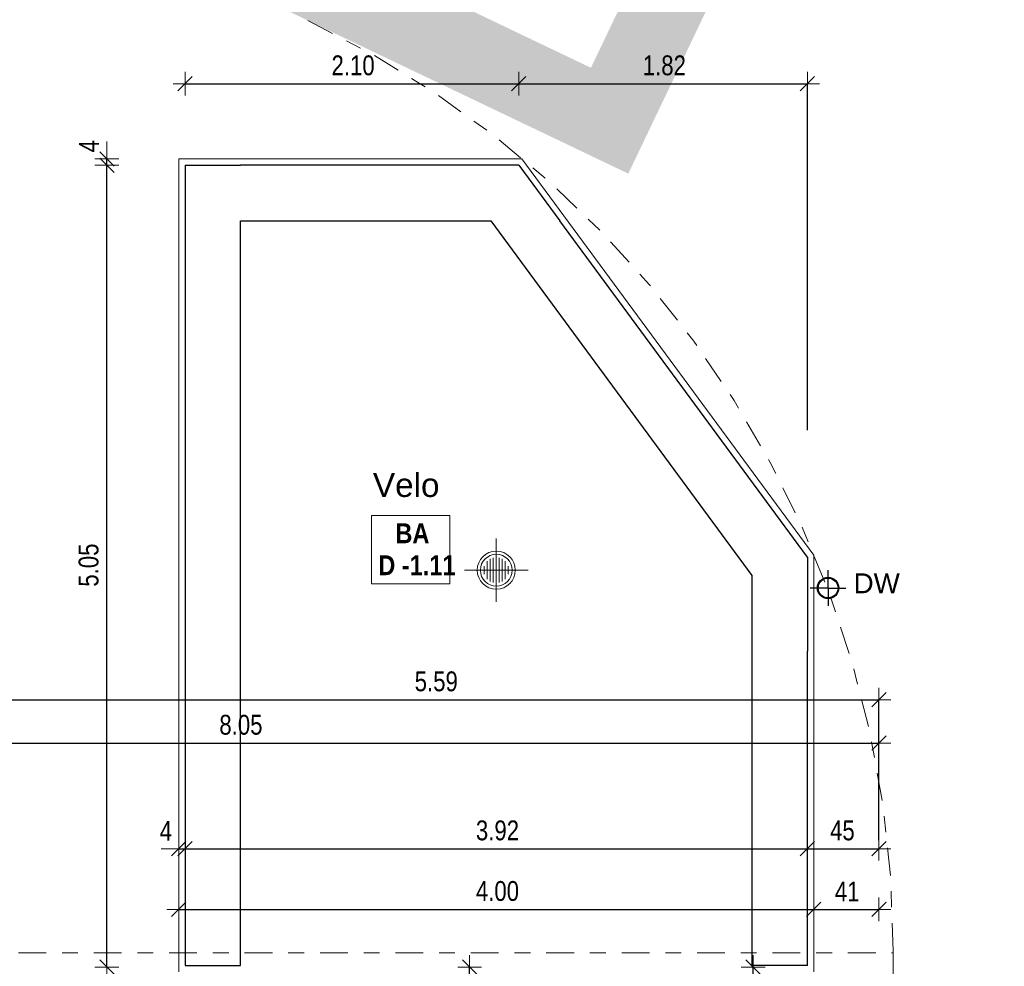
# Model space of a CAD drawing. Header units: metres. Extents: x -75 to 65, y -68 to 92.
# Tile 29 of 32: x 17.53 to 23.73, y 11.06 to 17.02. Entities that reach past the tile are written whole.
import ezdxf

# ---------------------------------------------------------------- set-up
doc = ezdxf.new("R2010")
doc.units = ezdxf.units.M
doc.header["$PDMODE"] = 65
doc.linetypes.add('AUSGEZOGEN', pattern=[0])
doc.linetypes.add('STRICHLINIE_S4', pattern=[0.275, 0.175, -0.05, 0, -0.05])
for name, color, linetype in [('XR$1$000 Kataster', 7, 'AUSGEZOGEN'), ('XR$1$015 Innenwände', 7, 'AUSGEZOGEN'), ('XR$1$016 Trennwände', 7, 'AUSGEZOGEN'), ('XR$1$035 Decken', 7, 'AUSGEZOGEN'), ('XR$1$060 Möbel Einbau', 7, 'AUSGEZOGEN'), ('XR$1$255 Plangrafiken', 7, 'AUSGEZOGEN'), ('XR$2$080 Raumdefinitionen Text', 7, 'AUSGEZOGEN'), ('XR$2$160 Beschriftungen 50', 7, 'AUSGEZOGEN')]:
    doc.layers.add(name, color=color, linetype=linetype)
doc.layers.add('XR$2$STANDARD_1', color=7, linetype='AUSGEZOGEN', lineweight=25)
doc.styles.add('ARIAL', font='ARIAL.TTF')
doc.dimstyles.new('DIMSTYLE_3', dxfattribs={"dimtxt": 0.125, "dimasz": 0.15, "dimexe": 0, "dimexo": 0, "dimgap": 0.0625, "dimtad": 2, "dimrnd": 0.005, "dimzin": 4, "dimdsep": 46, "dimtxsty": 'ARIAL', "dimblk1": 'ALL_ML_STRICH', "dimblk2": 'ALL_ML_STRICH', "dimsah": 1, "dimcen": 0, "dimclrd": 7, "dimclre": 7, "dimclrt": 7, "dimadec": 0, "dimazin": 0, "dimtfac": 1, "dimtdec": 0, "dimtix": 1, "dimtmove": 2, "dimatfit": 3, "dimfxl": 0, "dimtzin": 0, "dimlwd": 0, "dimlwe": 18, "dimarcsym": 0})
doc.dimstyles.new('DIMSTYLE_4', dxfattribs={"dimtxt": 0.125, "dimasz": 0.15, "dimexe": 0, "dimexo": 0, "dimgap": 0.0625, "dimtad": 2, "dimdec": 1, "dimlfac": 100, "dimrnd": 0.5, "dimzin": 4, "dimdsep": 46, "dimtxsty": 'ARIAL', "dimblk1": 'ALL_ML_STRICH', "dimblk2": 'ALL_ML_STRICH', "dimsah": 1, "dimcen": 0, "dimclrd": 7, "dimclre": 7, "dimclrt": 7, "dimadec": 0, "dimazin": 0, "dimtfac": 1, "dimtdec": 0, "dimtix": 1, "dimtmove": 2, "dimatfit": 3, "dimfxl": 0, "dimtvp": 1.2, "dimtzin": 0, "dimlwd": 0, "dimlwe": 18, "dimarcsym": 0})
doc.dimstyles.new('DIMSTYLE_5', dxfattribs={"dimtxt": 0.125, "dimasz": 0.15, "dimexe": 0, "dimexo": 0, "dimgap": 0.0625, "dimtad": 2, "dimdec": 1, "dimlfac": 100, "dimrnd": 0.5, "dimzin": 4, "dimdsep": 46, "dimtxsty": 'ARIAL', "dimblk1": 'ALL_ML_STRICH', "dimblk2": 'ALL_ML_STRICH', "dimsah": 1, "dimcen": 0, "dimclrd": 7, "dimclre": 7, "dimclrt": 7, "dimadec": 0, "dimazin": 0, "dimtfac": 1, "dimtdec": 0, "dimtix": 1, "dimtmove": 2, "dimatfit": 3, "dimfxl": 0, "dimtzin": 0, "dimlwd": 0, "dimlwe": 18, "dimarcsym": 0})
doc.dimstyles.new('DIMSTYLE_6', dxfattribs={"dimtxt": 0.125, "dimasz": 0.15, "dimexe": 0, "dimexo": 0, "dimgap": 0.0625, "dimtad": 2, "dimdec": 1, "dimlfac": 100, "dimrnd": 0.5, "dimzin": 4, "dimdsep": 46, "dimtxsty": 'ARIAL', "dimblk1": 'ALL_ML_STRICH', "dimblk2": 'ALL_ML_STRICH', "dimsah": 1, "dimcen": 0, "dimclrd": 7, "dimclre": 7, "dimclrt": 7, "dimadec": 0, "dimazin": 0, "dimtfac": 1, "dimtdec": 0, "dimtix": 1, "dimtmove": 2, "dimatfit": 3, "dimfxl": 0, "dimtzin": 0, "dimlwd": 0, "dimlwe": 18, "dimarcsym": 0})
doc.dimstyles.new('DIMSTYLE_7', dxfattribs={"dimtxt": 0.125, "dimasz": 0.15, "dimexe": 0, "dimexo": 0, "dimgap": 0.0625, "dimtad": 2, "dimdec": 1, "dimlfac": 100, "dimrnd": 0.5, "dimzin": 4, "dimdsep": 46, "dimtxsty": 'ARIAL', "dimblk1": 'ALL_ML_STRICH', "dimblk2": 'ALL_ML_STRICH', "dimsah": 1, "dimcen": 0, "dimclrd": 7, "dimclre": 7, "dimclrt": 7, "dimadec": 0, "dimazin": 0, "dimtfac": 1, "dimtdec": 0, "dimtix": 1, "dimtmove": 2, "dimatfit": 3, "dimfxl": 0, "dimtvp": 1.2, "dimtzin": 0, "dimlwd": 0, "dimlwe": 18, "dimarcsym": 0})

# ---------------------------------------------------------------- blocks, each defined once
blk = doc.blocks.new('COMPLEXOBJECT_21')
at = {"layer": 'XR$1$000 Kataster', "color": 7, "linetype": 'AUSGEZOGEN', "lineweight": 25, "transparency": 33554687}
blk.add_arc((19.4422, 13.053), 6.5482, 31.465, 60.59493, dxfattribs=at)
blk = doc.blocks.new('COMPLEXOBJECT_24')
at = {"layer": 'XR$1$000 Kataster', "color": 7, "linetype": 'AUSGEZOGEN', "lineweight": 50, "transparency": 33554687}
blk.add_arc((19.4422, 13.053), 6.5482, 31.465, 60.59493, dxfattribs=at)
blk = doc.blocks.new('COMPLEXOBJECT_26')
at = {"layer": 'XR$1$000 Kataster', "color": 7, "linetype": 'AUSGEZOGEN', "lineweight": 50, "transparency": 33554687}
blk.add_arc((19.4422, 13.053), 6.5482, 31.465, 60.59493, dxfattribs=at)
blk = doc.blocks.new('COMPLEXOBJECT_27')
at = {"layer": 'XR$1$000 Kataster', "color": 7, "linetype": 'AUSGEZOGEN', "lineweight": 50, "transparency": 33554687}
blk.add_arc((19.4422, 13.053), 6.5482, 31.465, 60.59493, dxfattribs=at)
blk = doc.blocks.new('ALL_ML_STRICH')
at = {"color": 0, "linetype": 'ByBlock', "lineweight": -2}
for p, q in [((0, -0.5), (0, 0.5)), ((-1, 0), (0.5, 0)), ((-0.3, -0.3), (0.3, 0.3))]:
    blk.add_line(p, q, dxfattribs=at)
blk = doc.blocks.new('*D35')
at = {"layer": 'DEFPOINTS', "color": 7, "linetype": 'AUSGEZOGEN', "lineweight": 18, "transparency": 33554687}
for p in [(14.8918, 12.6885), (14.8918, 12.4644), (22.9418, 12.4644)]:
    blk.add_point(p, dxfattribs=at)
at = {"layer": 'XR$2$STANDARD_1', "color": 7, "linetype": 'AUSGEZOGEN', "lineweight": -2, "transparency": 33554687}
for p, q in [((14.8918, 12.4644), (14.8918, 12.4644)), ((14.8918, 12.4644), (22.9418, 12.4644)), ((22.9418, 12.4644), (22.9418, 12.4644))]:
    blk.add_line(p, q, dxfattribs=at)
at = {"layer": 'XR$2$STANDARD_1', "color": 7, "linetype": 'AUSGEZOGEN', "lineweight": 18, "transparency": 33554687, "xscale": 0.15, "yscale": 0.15, "zscale": 0.15, "rotation": 180}
blk.add_blockref('ALL_ML_STRICH', (14.8918, 12.4644), dxfattribs=at)
at = {"layer": 'XR$2$STANDARD_1', "color": 7, "linetype": 'AUSGEZOGEN', "lineweight": 18, "transparency": 33554687, "xscale": 0.15, "yscale": 0.15, "zscale": 0.15}
blk.add_blockref('ALL_ML_STRICH', (22.9418, 12.4644), dxfattribs=at)
at = {"layer": 'XR$2$STANDARD_1', "color": 7, "linetype": 'AUSGEZOGEN', "lineweight": 18, "transparency": 33554687, "insert": (18.9236, 12.579), "char_height": 0.125, "width": 0.4, "attachment_point": 5, "style": 'ARIAL'}
blk.add_mtext('\\W0.80;\\A1;{\\A1;{8.05\\H0.082500;\\S^ ;}}', dxfattribs=at)
blk = doc.blocks.new('*D36')
at = {"layer": 'DEFPOINTS', "color": 7, "linetype": 'AUSGEZOGEN', "lineweight": 18, "transparency": 33554687}
for p in [(20.6736, 16.9035), (18.5718, 16.6175), (18.5718, 16.6175)]:
    blk.add_point(p, dxfattribs=at)
at = {"layer": 'XR$2$STANDARD_1', "color": 7, "linetype": 'AUSGEZOGEN', "lineweight": -2, "transparency": 33554687}
for p, q in [((18.5718, 16.6175), (18.5718, 16.6175)), ((18.5718, 16.6175), (20.6736, 16.6175)), ((20.6736, 16.6175), (20.6736, 16.6175))]:
    blk.add_line(p, q, dxfattribs=at)
at = {"layer": 'XR$2$STANDARD_1', "color": 7, "linetype": 'AUSGEZOGEN', "lineweight": 18, "transparency": 33554687, "xscale": 0.15, "yscale": 0.15, "zscale": 0.15, "rotation": 180}
blk.add_blockref('ALL_ML_STRICH', (18.5718, 16.6175), dxfattribs=at)
at = {"layer": 'XR$2$STANDARD_1', "color": 7, "linetype": 'AUSGEZOGEN', "lineweight": 18, "transparency": 33554687, "xscale": 0.15, "yscale": 0.15, "zscale": 0.15}
blk.add_blockref('ALL_ML_STRICH', (20.6736, 16.6175), dxfattribs=at)
at = {"layer": 'XR$2$STANDARD_1', "color": 7, "linetype": 'AUSGEZOGEN', "lineweight": 18, "transparency": 33554687, "insert": (19.6301, 16.7322), "char_height": 0.125, "width": 0.4, "attachment_point": 5, "style": 'ARIAL'}
blk.add_mtext('\\W0.80;\\A1;{\\A1;{2.10\\H0.082500;\\S^ ;}}', dxfattribs=at)
blk = doc.blocks.new('*D37')
at = {"layer": 'DEFPOINTS', "color": 7, "linetype": 'AUSGEZOGEN', "lineweight": 18, "transparency": 33554687}
for p in [(20.6736, 16.9035), (20.6736, 16.6175), (22.4918, 16.6175)]:
    blk.add_point(p, dxfattribs=at)
at = {"layer": 'XR$2$STANDARD_1', "color": 7, "linetype": 'AUSGEZOGEN', "lineweight": -2, "transparency": 33554687}
for p, q in [((20.6736, 16.6175), (20.6736, 16.6175)), ((20.6736, 16.6175), (22.4918, 16.6175)), ((22.4918, 14.4344), (22.4918, 16.6175))]:
    blk.add_line(p, q, dxfattribs=at)
at = {"layer": 'XR$2$STANDARD_1', "color": 7, "linetype": 'AUSGEZOGEN', "lineweight": 18, "transparency": 33554687, "xscale": 0.15, "yscale": 0.15, "zscale": 0.15, "rotation": 180}
blk.add_blockref('ALL_ML_STRICH', (20.6736, 16.6175), dxfattribs=at)
at = {"layer": 'XR$2$STANDARD_1', "color": 7, "linetype": 'AUSGEZOGEN', "lineweight": 18, "transparency": 33554687, "xscale": 0.15, "yscale": 0.15, "zscale": 0.15}
blk.add_blockref('ALL_ML_STRICH', (22.4918, 16.6175), dxfattribs=at)
at = {"layer": 'XR$2$STANDARD_1', "color": 7, "linetype": 'AUSGEZOGEN', "lineweight": 18, "transparency": 33554687, "insert": (21.5904, 16.7322), "char_height": 0.125, "width": 0.4, "attachment_point": 5, "style": 'ARIAL'}
blk.add_mtext('\\W0.80;\\A1;{\\A1;{1.82\\H0.082500;\\S^ ;}}', dxfattribs=at)
blk = doc.blocks.new('*D38')
at = {"layer": 'DEFPOINTS', "color": 7, "linetype": 'AUSGEZOGEN', "lineweight": 18, "transparency": 33554687}
for p in [(18.5318, 11.799), (18.5318, 11.799), (18.5718, 11.799)]:
    blk.add_point(p, dxfattribs=at)
at = {"layer": 'XR$2$STANDARD_1', "color": 7, "linetype": 'AUSGEZOGEN', "lineweight": -2, "transparency": 33554687}
for p, q in [((18.5318, 11.799), (18.5318, 11.799)), ((18.5318, 11.799), (18.5718, 11.799)), ((18.5718, 11.799), (18.5718, 11.799))]:
    blk.add_line(p, q, dxfattribs=at)
at = {"layer": 'XR$2$STANDARD_1', "color": 7, "linetype": 'AUSGEZOGEN', "lineweight": 18, "transparency": 33554687, "xscale": 0.15, "yscale": 0.15, "zscale": 0.15}
blk.add_blockref('ALL_ML_STRICH', (18.5718, 11.799), dxfattribs=at)
at = {"layer": 'XR$2$STANDARD_1', "color": 7, "linetype": 'AUSGEZOGEN', "lineweight": 18, "transparency": 33554687, "xscale": 0.15, "yscale": 0.15, "zscale": 0.15, "rotation": 180}
blk.add_blockref('ALL_ML_STRICH', (18.5318, 11.799), dxfattribs=at)
at = {"layer": 'XR$2$STANDARD_1', "color": 7, "linetype": 'AUSGEZOGEN', "lineweight": 18, "transparency": 33554687, "insert": (18.4508, 11.9115), "char_height": 0.125, "width": 0.3, "attachment_point": 5, "style": 'ARIAL'}
blk.add_mtext('\\W0.80;\\A1;{\\A1;{4\\H0.082500;\\S^ ;}}', dxfattribs=at)
blk = doc.blocks.new('*D39')
at = {"layer": 'DEFPOINTS', "color": 7, "linetype": 'AUSGEZOGEN', "lineweight": 18, "transparency": 33554687}
for p in [(22.4918, 11.9001), (18.5718, 11.799), (18.5718, 11.799)]:
    blk.add_point(p, dxfattribs=at)
at = {"layer": 'XR$2$STANDARD_1', "color": 7, "linetype": 'AUSGEZOGEN', "lineweight": -2, "transparency": 33554687}
for p, q in [((18.5718, 11.799), (18.5718, 11.799)), ((18.5718, 11.799), (22.4918, 11.799)), ((22.4918, 11.799), (22.4918, 11.799))]:
    blk.add_line(p, q, dxfattribs=at)
at = {"layer": 'XR$2$STANDARD_1', "color": 7, "linetype": 'AUSGEZOGEN', "lineweight": 18, "transparency": 33554687, "xscale": 0.15, "yscale": 0.15, "zscale": 0.15, "rotation": 180}
blk.add_blockref('ALL_ML_STRICH', (18.5718, 11.799), dxfattribs=at)
at = {"layer": 'XR$2$STANDARD_1', "color": 7, "linetype": 'AUSGEZOGEN', "lineweight": 18, "transparency": 33554687, "xscale": 0.15, "yscale": 0.15, "zscale": 0.15}
blk.add_blockref('ALL_ML_STRICH', (22.4918, 11.799), dxfattribs=at)
at = {"layer": 'XR$2$STANDARD_1', "color": 7, "linetype": 'AUSGEZOGEN', "lineweight": 18, "transparency": 33554687, "insert": (20.5395, 11.9137), "char_height": 0.125, "width": 0.4, "attachment_point": 5, "style": 'ARIAL'}
blk.add_mtext('\\W0.80;\\A1;{\\A1;{3.92\\H0.082500;\\S^ ;}}', dxfattribs=at)
blk = doc.blocks.new('*D40')
at = {"layer": 'DEFPOINTS', "color": 7, "linetype": 'AUSGEZOGEN', "lineweight": 18, "transparency": 33554687}
for p in [(22.4918, 11.9001), (22.4918, 11.799), (22.9418, 11.799)]:
    blk.add_point(p, dxfattribs=at)
at = {"layer": 'XR$2$STANDARD_1', "color": 7, "linetype": 'AUSGEZOGEN', "lineweight": -2, "transparency": 33554687}
for p, q in [((22.4918, 11.799), (22.4918, 11.799)), ((22.4918, 11.799), (22.9418, 11.799)), ((22.9418, 11.799), (22.9418, 11.799))]:
    blk.add_line(p, q, dxfattribs=at)
at = {"layer": 'XR$2$STANDARD_1', "color": 7, "linetype": 'AUSGEZOGEN', "lineweight": 18, "transparency": 33554687, "xscale": 0.15, "yscale": 0.15, "zscale": 0.15, "rotation": 180}
blk.add_blockref('ALL_ML_STRICH', (22.4918, 11.799), dxfattribs=at)
at = {"layer": 'XR$2$STANDARD_1', "color": 7, "linetype": 'AUSGEZOGEN', "lineweight": 18, "transparency": 33554687, "xscale": 0.15, "yscale": 0.15, "zscale": 0.15}
blk.add_blockref('ALL_ML_STRICH', (22.9418, 11.799), dxfattribs=at)
at = {"layer": 'XR$2$STANDARD_1', "color": 7, "linetype": 'AUSGEZOGEN', "lineweight": 18, "transparency": 33554687, "insert": (22.7119, 11.9136), "char_height": 0.125, "width": 0.4, "attachment_point": 5, "style": 'ARIAL'}
blk.add_mtext('\\W0.80;\\A1;{\\A1;{45\\H0.082500;\\S^ ;}}', dxfattribs=at)
blk = doc.blocks.new('*D41')
at = {"layer": 'DEFPOINTS', "color": 7, "linetype": 'AUSGEZOGEN', "lineweight": 18, "transparency": 33554687}
for p in [(18.5318, 11.4173), (18.5318, 11.4173), (22.5318, 11.4173)]:
    blk.add_point(p, dxfattribs=at)
at = {"layer": 'XR$2$STANDARD_1', "color": 7, "linetype": 'AUSGEZOGEN', "lineweight": -2, "transparency": 33554687}
for p, q in [((18.5318, 11.4173), (18.5318, 11.4173)), ((18.5318, 11.4173), (22.5318, 11.4173)), ((22.5318, 11.4173), (22.5318, 11.4173))]:
    blk.add_line(p, q, dxfattribs=at)
at = {"layer": 'XR$2$STANDARD_1', "color": 7, "linetype": 'AUSGEZOGEN', "lineweight": 18, "transparency": 33554687, "xscale": 0.15, "yscale": 0.15, "zscale": 0.15, "rotation": 180}
blk.add_blockref('ALL_ML_STRICH', (18.5318, 11.4173), dxfattribs=at)
at = {"layer": 'XR$2$STANDARD_1', "color": 7, "linetype": 'AUSGEZOGEN', "lineweight": 18, "transparency": 33554687, "xscale": 0.15, "yscale": 0.15, "zscale": 0.15}
blk.add_blockref('ALL_ML_STRICH', (22.5318, 11.4173), dxfattribs=at)
at = {"layer": 'XR$2$STANDARD_1', "color": 7, "linetype": 'AUSGEZOGEN', "lineweight": 18, "transparency": 33554687, "insert": (20.5392, 11.532), "char_height": 0.125, "width": 0.4, "attachment_point": 5, "style": 'ARIAL'}
blk.add_mtext('\\W0.80;\\A1;{\\A1;{4.00\\H0.082500;\\S^ ;}}', dxfattribs=at)
blk = doc.blocks.new('*D42')
at = {"layer": 'DEFPOINTS', "color": 7, "linetype": 'AUSGEZOGEN', "lineweight": 18, "transparency": 33554687}
for p in [(22.5318, 11.4173), (22.5318, 11.4173), (22.9418, 11.4173)]:
    blk.add_point(p, dxfattribs=at)
at = {"layer": 'XR$2$STANDARD_1', "color": 7, "linetype": 'AUSGEZOGEN', "lineweight": -2, "transparency": 33554687}
for p, q in [((22.5318, 11.4173), (22.5318, 11.4173)), ((22.5318, 11.4173), (22.9418, 11.4173)), ((22.9418, 11.4173), (22.9418, 11.4173))]:
    blk.add_line(p, q, dxfattribs=at)
at = {"layer": 'XR$2$STANDARD_1', "color": 7, "linetype": 'AUSGEZOGEN', "lineweight": 18, "transparency": 33554687, "xscale": 0.15, "yscale": 0.15, "zscale": 0.15, "rotation": 180}
blk.add_blockref('ALL_ML_STRICH', (22.5318, 11.4173), dxfattribs=at)
at = {"layer": 'XR$2$STANDARD_1', "color": 7, "linetype": 'AUSGEZOGEN', "lineweight": 18, "transparency": 33554687, "xscale": 0.15, "yscale": 0.15, "zscale": 0.15}
blk.add_blockref('ALL_ML_STRICH', (22.9418, 11.4173), dxfattribs=at)
at = {"layer": 'XR$2$STANDARD_1', "color": 7, "linetype": 'AUSGEZOGEN', "lineweight": 18, "transparency": 33554687, "insert": (22.7419, 11.5298), "char_height": 0.125, "width": 0.4, "attachment_point": 5, "style": 'ARIAL'}
blk.add_mtext('\\W0.80;\\A1;{\\A1;{41\\H0.082500;\\S^ ;}}', dxfattribs=at)
blk = doc.blocks.new('*D43')
at = {"layer": 'DEFPOINTS', "color": 7, "linetype": 'AUSGEZOGEN', "lineweight": 18, "transparency": 33554687}
for p in [(18.0794, 16.1035), (18.0794, 11.0535), (18.0794, 11.0535)]:
    blk.add_point(p, dxfattribs=at)
at = {"layer": 'XR$2$STANDARD_1', "color": 7, "linetype": 'AUSGEZOGEN', "lineweight": -2, "transparency": 33554687}
for p, q in [((18.0794, 16.1035), (18.0794, 16.1035)), ((18.0794, 11.0535), (18.0794, 16.1035)), ((18.0794, 11.0535), (18.0794, 11.0535))]:
    blk.add_line(p, q, dxfattribs=at)
at = {"layer": 'XR$2$STANDARD_1', "color": 7, "linetype": 'AUSGEZOGEN', "lineweight": 18, "transparency": 33554687, "xscale": 0.15, "yscale": 0.15, "zscale": 0.15}
for p, rotation in [((18.0794, 16.1035), 90), ((18.0794, 11.0535), 270)]:
    blk.add_blockref('ALL_ML_STRICH', p, dxfattribs=dict(at, rotation=rotation))
at = {"layer": 'XR$2$STANDARD_1', "color": 7, "linetype": 'AUSGEZOGEN', "lineweight": 18, "transparency": 33554687, "insert": (17.9647, 13.5854), "char_height": 0.125, "width": 0.4, "attachment_point": 5, "rotation": 90, "style": 'ARIAL'}
blk.add_mtext('\\W0.80;\\A1;{\\A1;{5.05\\H0.082500;\\S^ ;}}', dxfattribs=at)
blk = doc.blocks.new('*D44')
at = {"layer": 'DEFPOINTS', "color": 7, "linetype": 'AUSGEZOGEN', "lineweight": 18, "transparency": 33554687}
for p in [(18.0794, 16.1435), (18.0794, 16.1035), (18.0794, 16.1035)]:
    blk.add_point(p, dxfattribs=at)
at = {"layer": 'XR$2$STANDARD_1', "color": 7, "linetype": 'AUSGEZOGEN', "lineweight": -2, "transparency": 33554687}
for p, q in [((18.0794, 16.1435), (18.0794, 16.1435)), ((18.0794, 16.1035), (18.0794, 16.1435)), ((18.0794, 16.1035), (18.0794, 16.1035))]:
    blk.add_line(p, q, dxfattribs=at)
at = {"layer": 'XR$2$STANDARD_1', "color": 7, "linetype": 'AUSGEZOGEN', "lineweight": 18, "transparency": 33554687, "xscale": 0.15, "yscale": 0.15, "zscale": 0.15}
for p, rotation in [((18.0794, 16.1035), 270), ((18.0794, 16.1435), 90)]:
    blk.add_blockref('ALL_ML_STRICH', p, dxfattribs=dict(at, rotation=rotation))
at = {"layer": 'XR$2$STANDARD_1', "color": 7, "linetype": 'AUSGEZOGEN', "lineweight": 18, "transparency": 33554687, "insert": (17.9669, 16.2235), "char_height": 0.125, "width": 0.3, "attachment_point": 5, "rotation": 90, "style": 'ARIAL'}
blk.add_mtext('\\W0.80;\\A1;{\\A1;{4\\H0.082500;\\S^ ;}}', dxfattribs=at)
blk = doc.blocks.new('*D54')
at = {"layer": 'DEFPOINTS', "color": 7, "linetype": 'AUSGEZOGEN', "lineweight": 18, "transparency": 33554687}
for p in [(17.3518, 12.7378), (17.3518, 12.7378), (22.9418, 12.7378)]:
    blk.add_point(p, dxfattribs=at)
at = {"layer": 'XR$2$STANDARD_1', "color": 7, "linetype": 'AUSGEZOGEN', "lineweight": -2, "transparency": 33554687}
for p, q in [((17.3518, 11.8535), (17.3518, 12.7378)), ((17.3518, 12.7378), (22.9418, 12.7378)), ((22.9418, 11.8535), (22.9418, 12.7378))]:
    blk.add_line(p, q, dxfattribs=at)
at = {"layer": 'XR$2$STANDARD_1', "color": 7, "linetype": 'AUSGEZOGEN', "lineweight": 18, "transparency": 33554687, "xscale": 0.15, "yscale": 0.15, "zscale": 0.15, "rotation": 180}
blk.add_blockref('ALL_ML_STRICH', (17.3518, 12.7378), dxfattribs=at)
at = {"layer": 'XR$2$STANDARD_1', "color": 7, "linetype": 'AUSGEZOGEN', "lineweight": 18, "transparency": 33554687, "xscale": 0.15, "yscale": 0.15, "zscale": 0.15}
blk.add_blockref('ALL_ML_STRICH', (22.9418, 12.7378), dxfattribs=at)
at = {"layer": 'XR$2$STANDARD_1', "color": 7, "linetype": 'AUSGEZOGEN', "lineweight": 18, "transparency": 33554687, "insert": (20.1539, 12.8525), "char_height": 0.125, "width": 0.4, "attachment_point": 5, "style": 'ARIAL'}
blk.add_mtext('\\W0.80;\\A1;{\\A1;{5.59\\H0.082500;\\S^ ;}}', dxfattribs=at)
blk = doc.blocks.new('*D77')
at = {"layer": 'DEFPOINTS', "color": 7, "linetype": 'AUSGEZOGEN', "lineweight": 18, "transparency": 33554687}
for p in [(20.329, 11.0535), (20.265, 8.5135), (20.364, 8.5135)]:
    blk.add_point(p, dxfattribs=at)
at = {"layer": 'XR$2$STANDARD_1', "color": 7, "linetype": 'AUSGEZOGEN', "lineweight": -2, "transparency": 33554687}
for p, q in [((20.364, 11.0535), (20.364, 11.0535)), ((20.364, 8.5135), (20.364, 11.0535)), ((20.364, 8.5135), (20.364, 8.5135))]:
    blk.add_line(p, q, dxfattribs=at)
at = {"layer": 'XR$2$STANDARD_1', "color": 7, "linetype": 'AUSGEZOGEN', "lineweight": 18, "transparency": 33554687, "xscale": 0.15, "yscale": 0.15, "zscale": 0.15}
for p, rotation in [((20.364, 11.0535), 90), ((20.364, 8.5135), 270)]:
    blk.add_blockref('ALL_ML_STRICH', p, dxfattribs=dict(at, rotation=rotation))
at = {"layer": 'XR$2$STANDARD_1', "color": 7, "linetype": 'AUSGEZOGEN', "lineweight": 18, "transparency": 33554687, "insert": (20.2493, 9.7909), "char_height": 0.125, "width": 0.4, "attachment_point": 5, "rotation": 90, "style": 'ARIAL'}
blk.add_mtext('\\W0.80;\\A1;{\\A1;{2.54\\H0.082500;\\S^ ;}}', dxfattribs=at)
blk = doc.blocks.new('*D153')
at = {"layer": 'DEFPOINTS', "color": 7, "linetype": 'AUSGEZOGEN', "lineweight": 18, "transparency": 33554687}
for p in [(22.1496, 11.0535), (22.1496, 10.8035), (22.1496, 10.8035)]:
    blk.add_point(p, dxfattribs=at)
at = {"layer": 'XR$2$STANDARD_1', "color": 7, "linetype": 'AUSGEZOGEN', "lineweight": -2, "transparency": 33554687}
for p, q in [((22.1496, 11.0535), (22.1496, 11.0535)), ((22.1496, 10.8035), (22.1496, 11.0535)), ((22.1496, 10.8035), (22.1496, 10.8035))]:
    blk.add_line(p, q, dxfattribs=at)
at = {"layer": 'XR$2$STANDARD_1', "color": 7, "linetype": 'AUSGEZOGEN', "lineweight": 18, "transparency": 33554687, "xscale": 0.15, "yscale": 0.15, "zscale": 0.15}
for p, rotation in [((22.1496, 11.0535), 90), ((22.1496, 10.8035), 270)]:
    blk.add_blockref('ALL_ML_STRICH', p, dxfattribs=dict(at, rotation=rotation))
at = {"layer": 'XR$2$STANDARD_1', "color": 7, "linetype": 'AUSGEZOGEN', "lineweight": 18, "transparency": 33554687, "insert": (22.035, 10.9236), "char_height": 0.125, "width": 0.4, "attachment_point": 5, "rotation": 90, "style": 'ARIAL'}
blk.add_mtext('\\W0.80;\\A1;{\\A1;{25\\H0.082500;\\S^ ;}}', dxfattribs=at)

msp = doc.modelspace()

# ---------------------------------------------------------------- hatches: boundary and pattern name
at = {"layer": 'XR$1$035 Decken', "linetype": 'AUSGEZOGEN', "lineweight": 13, "transparency": 33554687}
h = msp.add_hatch(color=253, dxfattribs=at)
h.paths.add_polyline_path([(22.6573, 18.7576), (19.9505, 20.0513), (18.6568, 17.3446), (21.3635, 16.0509)])
h.paths.add_polyline_path([(20.186, 19.3846), (21.9905, 18.5221), (21.128, 16.7176), (19.3236, 17.5801)], flags=16)

# ---------------------------------------------------------------- linework, layer by layer
at = {"layer": 'XR$1$015 Innenwände', "color": 7, "linetype": 'STRICHLINIE_S4', "lineweight": 13, "transparency": 33554687}
for p, q in [((15.1468, 11.1435), (23.0318, 11.1435)), ((23.0318, 11.1435), (23.0318, -4.0565))]:
    msp.add_line(p, q, dxfattribs=at)
at = {"layer": 'XR$1$016 Trennwände', "color": 7, "linetype": 'AUSGEZOGEN', "lineweight": 25, "transparency": 33554687}
for p, q in [((18.5718, 16.1035), (18.9218, 16.1035)), ((18.5718, 16.1035), (18.5718, 11.0635)), ((20.6736, 16.1035), (18.9218, 16.1035)), ((20.6736, 16.1035), (20.9313, 15.7535)), ((18.9218, 11.0635), (18.9218, 15.7535)), ((18.9218, 15.7535), (20.4967, 15.7535)), ((20.4967, 15.7535), (22.1418, 13.5194)), ((22.4918, 13.6344), (20.9313, 15.7535)), ((22.4918, 13.6344), (22.4918, 13.0441)), ((22.1418, 13.5194), (22.1418, 11.0635)), ((22.4918, 11.0635), (22.4918, 13.0441)), ((18.5718, 11.0635), (18.9218, 11.0635)), ((22.4918, 11.0635), (22.1418, 11.0635))]:
    msp.add_line(p, q, dxfattribs=at)
at = {"layer": 'XR$1$035 Decken', "color": 7, "linetype": 'AUSGEZOGEN', "lineweight": 18, "transparency": 33554687}
for p, q in [((18.5318, 16.1435), (18.5318, 11.0235)), ((20.6938, 16.1435), (18.5318, 16.1435)), ((22.5318, 13.6475), (20.6938, 16.1435)), ((22.5318, 11.0235), (22.5318, 13.6475))]:
    msp.add_line(p, q, dxfattribs=at)
at = {"layer": 'XR$1$060 Möbel Einbau', "color": 14, "linetype": 'AUSGEZOGEN', "lineweight": 13, "transparency": 33554687}
for p, q in [((20.5318, 13.5535), (20.5318, 13.7535)), ((20.4748, 13.6097), (20.4748, 13.4974)), ((20.4938, 13.6239), (20.4938, 13.4831)), ((20.5128, 13.6312), (20.5128, 13.4758)), ((20.5318, 13.6335), (20.5318, 13.4735)), ((20.5508, 13.6312), (20.5508, 13.4758)), ((20.5698, 13.6239), (20.5698, 13.4831)), ((20.5888, 13.6097), (20.5888, 13.4974)), ((20.5318, 13.5535), (20.3318, 13.5535)), ((20.4558, 13.5785), (20.4558, 13.5285)), ((20.5318, 13.5535), (20.7318, 13.5535)), ((20.5318, 13.5535), (20.5318, 13.3535)), ((20.6078, 13.5785), (20.6078, 13.5285))]:
    msp.add_line(p, q, dxfattribs=at)
at = {"layer": 'XR$1$060 Möbel Einbau', "color": 172, "linetype": 'AUSGEZOGEN', "lineweight": 25, "transparency": 33554687}
for q in [(22.6219, 13.5534), (22.5094, 13.4409), (22.6219, 13.3284), (22.7344, 13.4409)]:
    msp.add_line((22.6219, 13.4409), q, dxfattribs=at)
at = {"layer": 'XR$1$060 Möbel Einbau', "color": 14, "linetype": 'AUSGEZOGEN', "lineweight": 13, "transparency": 33554687}
for radius in [0.12, 0.1]:
    msp.add_circle((20.5318, 13.5535), radius, dxfattribs=at)
at = {"layer": 'XR$1$060 Möbel Einbau', "color": 172, "linetype": 'AUSGEZOGEN', "lineweight": 25, "transparency": 33554687}
for radius in [0.0675, 0.0625]:
    msp.add_circle((22.6219, 13.4409), radius, dxfattribs=at)
at = {"layer": 'XR$1$255 Plangrafiken', "color": 1, "linetype": 'STRICHLINIE_S4', "lineweight": 18, "transparency": 33554687}
msp.add_line((23.0318, 11.156), (23.0318, -6.6579), dxfattribs=at)
msp.add_arc((16.5318, 11.156), 6.5, 0, 64.45378, dxfattribs=at)
at = {"layer": 'XR$2$160 Beschriftungen 50', "color": 7, "linetype": 'AUSGEZOGEN', "lineweight": 13, "transparency": 33554687}
msp.add_lwpolyline([(19.746, 13.8985), (20.2389, 13.8985), (20.2389, 13.4667), (19.746, 13.4667), (19.746, 13.8985)], close=True, dxfattribs=at)

# ---------------------------------------------------------------- block references
at = {"layer": 'XR$1$000 Kataster', "color": 7, "linetype": 'AUSGEZOGEN', "lineweight": 50, "transparency": 33554687}
for name in ['COMPLEXOBJECT_27', 'COMPLEXOBJECT_24', 'COMPLEXOBJECT_26']:
    msp.add_blockref(name, (0, 0), dxfattribs=at)
at = {"layer": 'XR$1$000 Kataster', "color": 7, "linetype": 'AUSGEZOGEN', "lineweight": 25, "transparency": 33554687}
msp.add_blockref('COMPLEXOBJECT_21', (0, 0), dxfattribs=at)

# ---------------------------------------------------------------- texts
at = {"layer": 'XR$2$080 Raumdefinitionen Text', "color": 7, "linetype": 'AUSGEZOGEN', "transparency": 33554687, "insert": (19.755, 14.0125), "char_height": 0.15, "width": 0.497731, "attachment_point": 7, "style": 'ARIAL'}
msp.add_mtext('\\W1.00;Velo', dxfattribs=at)
at = {"layer": 'XR$2$160 Beschriftungen 50', "color": 7, "linetype": 'AUSGEZOGEN', "transparency": 33554687, "char_height": 0.125, "attachment_point": 7, "style": 'ARIAL'}
for s, insert, width in [('\\A1;{\\fArial|i0|b1;\\H0.125000;\\W0.850000;\\C7;BA}\\P', (19.8963, 13.7231), 0.273591), ('\\A1;{\\fArial|i0|b1;\\H0.125000;\\W0.850000;\\C7;D -1.11}\\P', (19.7888, 13.522), 0.539419), ('\\W1.00;DW', (22.7827, 13.4084), 0.353962)]:
    msp.add_mtext(s, dxfattribs=dict(at, insert=insert, width=width))

# ---------------------------------------------------------------- dimensions: what is measured, and where the dimension line sits
at = {"layer": 'XR$2$STANDARD_1', "color": 7, "linetype": 'AUSGEZOGEN', "lineweight": 18, "transparency": 33554687}
for base, p1, p2, dimstyle, picture, middle in [((20.6736, 16.6175), (18.5718, 16.6175), (20.6736, 16.6175), 'DIMSTYLE_3', '*D36', (19.6301, 16.7322)), ((22.4918, 16.6175), (20.6736, 16.6175), (22.4918, 14.4344), 'DIMSTYLE_3', '*D37', (21.5904, 16.7322)), ((22.9418, 12.7378), (17.3518, 11.8535), (22.9418, 11.8535), 'DIMSTYLE_3', '*D54', (20.1539, 12.8525)), ((22.9418, 12.4644), (14.8918, 12.4644), (22.9418, 12.4644), 'DIMSTYLE_3', '*D35', (18.9236, 12.579)), ((18.5718, 11.799), (18.5318, 11.799), (18.5718, 11.799), 'DIMSTYLE_4', '*D38', (18.4508, 11.9115)), ((22.4918, 11.799), (18.5718, 11.799), (22.4918, 11.799), 'DIMSTYLE_3', '*D39', (20.5395, 11.9137)), ((22.9418, 11.799), (22.4918, 11.799), (22.9418, 11.799), 'DIMSTYLE_5', '*D40', (22.7119, 11.9136)), ((22.5318, 11.4173), (18.5318, 11.4173), (22.5318, 11.4173), 'DIMSTYLE_3', '*D41', (20.5392, 11.532)), ((22.9418, 11.4173), (22.5318, 11.4173), (22.9418, 11.4173), 'DIMSTYLE_6', '*D42', (22.7419, 11.5298))]:
    dim = msp.add_linear_dim(base=base, p1=p1, p2=p2, dimstyle=dimstyle, override={"dimpost": '<>', "dimclrd": 7, "dimclre": 7, "dimclrt": 7, "dimlwd": 0, "dimlwe": 18}, dxfattribs=at)
    dim.commit()
    dim.dimension.update_dxf_attribs({"geometry": picture, "text_midpoint": middle, "dimtype": 160})
for base, p1, p2, dimstyle, picture, middle in [((18.0794, 16.1435), (18.0794, 16.1035), (18.0794, 16.1435), 'DIMSTYLE_7', '*D44', (17.9669, 16.2235)), ((18.0794, 16.1035), (18.0794, 11.0535), (18.0794, 16.1035), 'DIMSTYLE_3', '*D43', (17.9647, 13.5854)), ((20.364, 11.0535), (20.364, 8.5135), (20.364, 11.0535), 'DIMSTYLE_3', '*D77', (20.2493, 9.7909)), ((22.1496, 11.0535), (22.1496, 10.8035), (22.1496, 11.0535), 'DIMSTYLE_7', '*D153', (22.035, 10.9236))]:
    dim = msp.add_linear_dim(base=base, p1=p1, p2=p2, angle=90, dimstyle=dimstyle, override={"dimpost": '<>', "dimclrd": 7, "dimclre": 7, "dimclrt": 7, "dimlwd": 0, "dimlwe": 18}, dxfattribs=at)
    dim.commit()
    dim.dimension.update_dxf_attribs({"geometry": picture, "text_midpoint": middle, "dimtype": 160})

doc.saveas('drawing.dxf')
